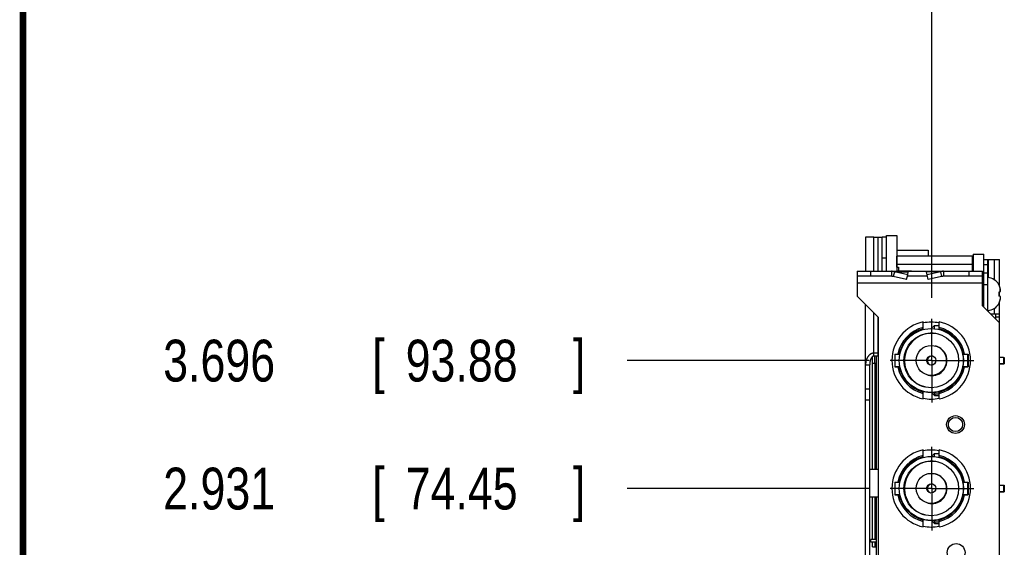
# Model space of a CAD drawing. Header units: inches. Extents: x 0.2 to 16.8, y 0.1 to 10.8.
# Tile 3 of 25: x 0.2 to 3.2, y 5.3 to 6.9. Entities that reach past the tile are written whole.
import ezdxf

# ---------------------------------------------------------------- set-up
doc = ezdxf.new("R2010")
doc.units = ezdxf.units.IN
doc.header["$LTSCALE"] = 0.935
doc.header["$MEASUREMENT"] = 0
doc.linetypes.add('CENTER', pattern=[0.6, 0.375, -0.075, 0.075, -0.075])
doc.layers.get('0').update_dxf_attribs({"linetype": 'CONTINUOUS'})
doc.layers.add('DEFAULT_1', color=7, linetype='CENTER')
doc.layers.add('DIMENSIONS', color=7, linetype='CONTINUOUS')
doc.styles.get("Standard").update_dxf_attribs({"font": 'txt', "width": 0.8})
doc.dimstyles.new('DIMSTYLE_1', dxfattribs={"dimtxt": 0.125, "dimasz": 0.18, "dimexe": 0.18, "dimexo": 0.0625, "dimgap": 0.09, "dimtad": 0, "dimtih": 1, "dimtoh": 1, "dimdec": 3, "dimlfac": 2, "dimzin": 4, "dimdsep": 46, "dimtxsty": 'STANDARD', "dimblk": '_FILLED', "dimblk1": '_FILLED', "dimblk2": '_FILLED', "dimcen": 0.09, "dimadec": 0, "dimazin": 0, "dimtp": 0.01, "dimtm": 0.01, "dimtfac": 1, "dimtdec": 3, "dimtofl": 0, "dimtmove": 0, "dimatfit": 3, "dimldrblk": '_FILLED', "dimfxl": 1, "dimtolj": 1, "dimtzin": 4, "dimarcsym": 0})

# ---------------------------------------------------------------- blocks, each defined once
blk = doc.blocks.new('*D4')
at = {"layer": 'DIMENSIONS', "color": 2, "linetype": 'CONTINUOUS'}
blk.add_line((2.78, 5.4509), (2.0566, 5.4509), dxfattribs=at)
at = {"layer": 'DIMENSIONS', "color": 2, "linetype": 'CONTINUOUS', "width": 0.8}
for s, p in [('2.931', (0.6691, 5.3884)), ('[', (1.2941, 5.3884)), ('74.45', (1.3941, 5.3884)), (']', (1.8941, 5.3884))]:
    blk.add_text(s, height=0.125, dxfattribs=at).set_placement(p)
blk = doc.blocks.new('_FILLED')
at = {"color": 0, "linetype": 'BYBLOCK'}
blk.add_solid([(0, 0), (-1, 0.174), (-1, -0.174)], dxfattribs=at)
blk = doc.blocks.new('*D5')
at = {"layer": 'DIMENSIONS', "color": 2, "linetype": 'CONTINUOUS'}
blk.add_line((2.78, 5.8334), (2.0566, 5.8334), dxfattribs=at)
at = {"layer": 'DIMENSIONS', "color": 2, "linetype": 'CONTINUOUS', "width": 0.8}
for s, p in [('3.696', (0.6691, 5.7709)), ('[', (1.2941, 5.7709)), ('93.88', (1.3941, 5.7709)), (']', (1.8941, 5.7709))]:
    blk.add_text(s, height=0.125, dxfattribs=at).set_placement(p)
blk = doc.blocks.new('*D10')
at = {"layer": 'DIMENSIONS', "color": 2, "linetype": 'CONTINUOUS'}
blk.add_line((2.9675, 6.0209), (2.9675, 6.8949), dxfattribs=at)
at = {"layer": 'DIMENSIONS', "color": 2, "linetype": 'CONTINUOUS', "width": 0.8}
for s, p in [(']', (3.03, 8.1824)), ('8.1', (3.03, 7.8824)), ('[', (3.03, 7.7824)), ('.319', (3.03, 7.2574)), ('3X ', (3.03, 6.9574))]:
    blk.add_text(s, height=0.125, rotation=90, dxfattribs=at).set_placement(p)

msp = doc.modelspace()

# ---------------------------------------------------------------- linework, layer by layer
at = {"color": 7, "linetype": 'CONTINUOUS'}
for p, q in [((2.76912, 6.20237), (2.76912, 6.10037)), ((2.76912, 6.20237), (2.77021, 6.20237)), ((2.79412, 6.20237), (2.80662, 6.20237)), ((2.81912, 6.10037), (2.81912, 6.20237)), ((2.83162, 6.20237), (2.81912, 6.20237)), ((2.83162, 6.10037), (2.83162, 6.20737)), ((2.83162, 6.20737), (2.86262, 6.20737)), ((2.86262, 6.20737), (2.86262, 6.10037)), ((2.86262, 6.16337), (2.95662, 6.16337)), ((2.95662, 6.16337), (2.95662, 6.14601)), ((2.86274, 6.14113), (2.86262, 6.14113)), ((2.86262, 6.13936), (2.86274, 6.13936)), ((2.86262, 6.1364), (2.86274, 6.1364)), ((2.86274, 6.12709), (2.86262, 6.12712)), ((2.86274, 6.11312), (2.86274, 6.14601)), ((3.08912, 6.14601), (2.86274, 6.14601)), ((3.08912, 6.10037), (3.08912, 6.14601)), ((3.09104, 6.15137), (3.09104, 6.10037)), ((3.09104, 6.15137), (3.12254, 6.15137)), ((3.12254, 5.99344), (3.12254, 6.15137)), ((3.12254, 6.13537), (3.16954, 6.13537)), ((3.13454, 5.98144), (3.13454, 6.13537)), ((3.16954, 6.0564), (3.16954, 6.13537)), ((2.74412, 6.10037), (2.74412, 6.02637)), ((2.74412, 6.10037), (3.11912, 6.10037)), ((2.84648, 6.10037), (2.84648, 6.08537)), ((2.85545, 6.09926), (2.85209, 6.08477)), ((2.8953, 6.09009), (2.85545, 6.09926)), ((2.86262, 6.11312), (2.86762, 6.11312)), ((2.86262, 6.10162), (2.90612, 6.10162)), ((3.08912, 6.12044), (2.86274, 6.12044)), ((2.86762, 6.11312), (2.86762, 6.10162)), ((2.8953, 6.09009), (2.89635, 6.09926)), ((2.90612, 6.10162), (2.90612, 6.10037)), ((2.95293, 6.09009), (2.95188, 6.09926)), ((2.99278, 6.09926), (2.95293, 6.09009)), ((2.99278, 6.09926), (2.99614, 6.08477)), ((3.00175, 6.10037), (3.00175, 6.08537)), ((3.11912, 5.99687), (3.11912, 6.10037)), ((2.84648, 6.08537), (2.74412, 6.08537)), ((2.89194, 6.07561), (2.85209, 6.08477)), ((2.89194, 6.07561), (2.8953, 6.09009)), ((2.95402, 6.08537), (2.89421, 6.08537)), ((2.95629, 6.07561), (2.95293, 6.09009)), ((2.99614, 6.08477), (2.95629, 6.07561)), ((3.11912, 6.08537), (3.00175, 6.08537)), ((3.1682, 6.03918), (3.17249, 6.03973)), ((3.16954, 6.02538), (3.16954, 6.03935)), ((2.80812, 5.96237), (2.74412, 6.02637)), ((3.11912, 6.02237), (3.12254, 6.02237)), ((3.17249, 6.02501), (3.1682, 6.02555)), ((3.16954, 5.84362), (3.16954, 6.00834)), ((2.76912, 4.39237), (2.76912, 6.00137)), ((3.11912, 5.99687), (3.16912, 5.94687)), ((2.80812, 4.31337), (2.80812, 5.96237)), ((2.94187, 5.92843), (2.94187, 5.94894)), ((2.98937, 5.92843), (2.98937, 5.94894)), ((3.14312, 5.97287), (3.16954, 5.97287)), ((3.15754, 5.97287), (3.15754, 5.95844)), ((3.16954, 5.96287), (3.15754, 5.96287)), ((2.93791, 5.92734), (2.93791, 5.92526)), ((2.96562, 5.92937), (2.97487, 5.93862)), ((2.97487, 5.92892), (2.97487, 5.93862)), ((2.97487, 5.93862), (2.98937, 5.93862)), ((3.16912, 5.94687), (3.16912, 4.01037)), ((2.90839, 5.91031), (2.90839, 5.9128)), ((2.78978, 5.50861), (2.78978, 5.84524)), ((2.80662, 5.85572), (2.79412, 5.85572)), ((2.80662, 5.84689), (2.79412, 5.84689)), ((2.79569, 5.84689), (2.79569, 5.82617)), ((2.80209, 5.50861), (2.80209, 5.84689)), ((2.85712, 5.85287), (2.85712, 5.81487)), ((2.85712, 5.85287), (2.87202, 5.85287)), ((2.87073, 5.85287), (2.87073, 5.85627)), ((3.06103, 5.85287), (3.07412, 5.85287)), ((3.07412, 5.85287), (3.07412, 5.81561)), ((3.07412, 5.85237), (3.07604, 5.85237)), ((3.07604, 5.85237), (3.07604, 5.81437)), ((3.16912, 5.84362), (3.18212, 5.84362)), ((3.18212, 5.84362), (3.18212, 5.8244)), ((3.18212, 5.84312), (3.18404, 5.84312)), ((3.18404, 5.84312), (3.18404, 5.82362)), ((2.76912, 5.82037), (2.78162, 5.82037)), ((2.78162, 4.74237), (2.78162, 5.82037)), ((2.78978, 5.82617), (2.80209, 5.82617)), ((2.79765, 5.50861), (2.79765, 5.82617)), ((2.85712, 5.81487), (2.85904, 5.81487)), ((2.85904, 5.81437), (2.85904, 5.81561)), ((2.85904, 5.81561), (2.87188, 5.81561)), ((2.85904, 5.81437), (2.87213, 5.81437)), ((2.87073, 5.81147), (2.87073, 5.81437)), ((3.06113, 5.81437), (3.07604, 5.81437)), ((3.06137, 5.81561), (3.07412, 5.81561)), ((3.16912, 5.8244), (3.18212, 5.8244)), ((3.16912, 5.82362), (3.18404, 5.82362)), ((3.16954, 5.46112), (3.16954, 5.82362)), ((2.90839, 5.75494), (2.90839, 5.75742)), ((2.93791, 5.74248), (2.93791, 5.74039)), ((2.94187, 5.71879), (2.94187, 5.73931)), ((2.96611, 5.73787), (2.97487, 5.72912)), ((2.97487, 5.72912), (2.97487, 5.73815)), ((2.97487, 5.72912), (2.9763, 5.72912)), ((2.9763, 5.72911), (2.97679, 5.72862)), ((2.97679, 5.72862), (2.97679, 5.73425)), ((2.97679, 5.73425), (2.98937, 5.73425)), ((2.97679, 5.72862), (2.98937, 5.72862)), ((2.98937, 5.71879), (2.98937, 5.73931)), ((3.16912, 5.69737), (3.16954, 5.69737)), ((2.94187, 5.54593), (2.94187, 5.56644)), ((2.98937, 5.54593), (2.98937, 5.56644)), ((3.16912, 5.58737), (3.16954, 5.58737)), ((2.93791, 5.54484), (2.93791, 5.54276)), ((2.96562, 5.54687), (2.97487, 5.55612)), ((2.97487, 5.54642), (2.97487, 5.55612)), ((2.97487, 5.55612), (2.98937, 5.55612)), ((2.78162, 5.50861), (2.80812, 5.50861)), ((2.90445, 5.5247), (2.90445, 5.52729)), ((2.91429, 5.5319), (2.91429, 5.53426)), ((2.88083, 5.49949), (2.88083, 5.4953)), ((2.85712, 5.47037), (2.85712, 5.43237)), ((2.85712, 5.47037), (2.87202, 5.47037)), ((3.06103, 5.47037), (3.07412, 5.47037)), ((3.07412, 5.47037), (3.07412, 5.43311)), ((3.07412, 5.46987), (3.07604, 5.46987)), ((3.07604, 5.46987), (3.07604, 5.43187)), ((3.16912, 5.46112), (3.18212, 5.46112)), ((3.18212, 5.46112), (3.18212, 5.4419)), ((3.18212, 5.46062), (3.18404, 5.46062)), ((3.18404, 5.46062), (3.18404, 5.44112)), ((2.78162, 5.42613), (2.80812, 5.42613)), ((2.78978, 5.29881), (2.78978, 5.42613)), ((2.79765, 5.29881), (2.79765, 5.42613)), ((2.80209, 4.94868), (2.80209, 5.42613)), ((2.85712, 5.43237), (2.85904, 5.43237)), ((2.85904, 5.43187), (2.85904, 5.43311)), ((2.85904, 5.43311), (2.87188, 5.43311)), ((2.85904, 5.43187), (2.87213, 5.43187)), ((3.06113, 5.43187), (3.07604, 5.43187)), ((3.06137, 5.43311), (3.07412, 5.43311)), ((3.16912, 5.4419), (3.18212, 5.4419)), ((3.16912, 5.44112), (3.18404, 5.44112)), ((3.16954, 5.07862), (3.16954, 5.44112)), ((2.88083, 5.40743), (2.88083, 5.40324)), ((2.90445, 5.37545), (2.90445, 5.37804)), ((2.91036, 5.37348), (2.91036, 5.37105)), ((2.92401, 5.3632), (2.92894, 5.3632)), ((2.93791, 5.35789), (2.93791, 5.35998)), ((2.94187, 5.33629), (2.94187, 5.35681)), ((2.96611, 5.35537), (2.97487, 5.34662)), ((2.97487, 5.34662), (2.97487, 5.35565)), ((2.97487, 5.34662), (2.9763, 5.34662)), ((2.9763, 5.34661), (2.97679, 5.34612)), ((2.97679, 5.34612), (2.97679, 5.35175)), ((2.97679, 5.35175), (2.98937, 5.35175)), ((2.97679, 5.34612), (2.98937, 5.34612)), ((2.98937, 5.33629), (2.98937, 5.35681)), ((3.16954, 5.31487), (3.16912, 5.31487)), ((2.78506, 5.29093), (2.78506, 5.29881)), ((2.80209, 5.29881), (2.78506, 5.29881)), ((2.80209, 5.29093), (2.78506, 5.29093)), ((2.78978, 5.27715), (2.78978, 5.29093)), ((2.78978, 5.27715), (2.80209, 5.27715)), ((2.79765, 5.27715), (2.79765, 5.29093))]:
    msp.add_line(p, q, dxfattribs=at)
at = {"color": 9, "linetype": 'CONTINUOUS'}
for p, q in [((2.79412, 6.10037), (2.79412, 6.20237)), ((2.80662, 6.10037), (2.80662, 6.20237)), ((2.83162, 6.13987), (2.81912, 6.13987)), ((3.13704, 6.08134), (3.13704, 6.13537)), ((3.15504, 6.07476), (3.15504, 6.13537)), ((2.78412, 6.10037), (2.78412, 6.08537)), ((2.85545, 6.09926), (2.89635, 6.09926)), ((2.99278, 6.09926), (2.95188, 6.09926)), ((3.07912, 6.08537), (3.07912, 6.10037)), ((3.12254, 6.12072), (3.13454, 6.12072)), ((3.13454, 6.09501), (3.12254, 6.09501)), ((3.11912, 6.06537), (2.74412, 6.06537)), ((3.13454, 6.05966), (3.12254, 6.05966)), ((3.1718, 6.03964), (3.1718, 6.04913)), ((3.1718, 6.0251), (3.1718, 6.0156)), ((3.12254, 5.99887), (3.11912, 5.99887)), ((3.13704, 5.97894), (3.13704, 5.9834)), ((3.15504, 5.97287), (3.15504, 5.98998)), ((2.79412, 5.84689), (2.79412, 5.97637)), ((2.80662, 5.84689), (2.80662, 5.96387)), ((2.76912, 5.74932), (2.78162, 5.74932)), ((2.76912, 5.71648), (2.78162, 5.71648))]:
    msp.add_line(p, q, dxfattribs=at)
at = {"color": 7, "linetype": 'CONTINUOUS', "const_width": 0.02}
msp.add_lwpolyline([(0.25, 10.75859), (0.25, 0.25859)], dxfattribs=at)
at = {"color": 7, "linetype": 'CONTINUOUS'}
for centre, radius in [((2.96562, 5.83387), 0.0955), ((2.96562, 5.83387), 0.08175), ((2.96562, 5.83387), 0.045), ((2.96562, 5.83387), 0.01375), ((3.03812, 5.64237), 0.0265), ((3.03812, 5.64237), 0.02125), ((2.96562, 5.45137), 0.0955), ((2.96562, 5.45137), 0.08175), ((2.96562, 5.45137), 0.045), ((2.96562, 5.45137), 0.01375), ((3.04004, 5.25987), 0.0265)]:
    msp.add_circle(centre, radius, dxfattribs=at)
for centre, radius, start, end in [((3.13262, 6.04129), 0.04029, 27.95496, 87.26108), ((3.13262, 6.02344), 0.04029, 272.73892, 332.04504), ((2.96562, 5.83387), 0.1175, 101.66141, 258.33859), ((2.96549, 5.83337), 0.115, 78.01925, 101.85646), ((2.96562, 5.83387), 0.1175, 281.66141, 78.33859), ((2.96562, 5.83387), 0.10143, 103.54183, 169.20316), ((2.96562, 5.83387), 0.0975, 104.09851, 168.76229), ((2.96754, 5.83337), 0.0955, 254.84446, 76.03784), ((2.96562, 5.83387), 0.10143, 10.79684, 76.45817), ((2.96562, 5.83387), 0.0975, 11.23771, 75.90149), ((2.96754, 5.83337), 0.08175, 76.15418, 254.6259), ((2.96754, 5.83337), 0.045, 254.17477, 76.70753), ((2.96754, 5.83337), 0.01375, 79.60944, 251.2729), ((2.96562, 5.83387), 0.10143, 191.085, 256.45817), ((2.96562, 5.83387), 0.0975, 191.53716, 255.90149), ((2.96562, 5.83387), 0.0975, 284.09851, 348.46131), ((2.96562, 5.83387), 0.10143, 283.54183, 348.915), ((2.96549, 5.83337), 0.115, 258.14354, 281.98075), ((2.96562, 5.45137), 0.1175, 101.66141, 258.33859), ((2.96549, 5.45087), 0.115, 78.01925, 101.85646), ((2.96562, 5.45137), 0.1175, 281.66141, 78.33859), ((2.96562, 5.45137), 0.10143, 103.54183, 169.20316), ((2.96562, 5.45137), 0.0975, 104.09851, 168.76229), ((2.96754, 5.45087), 0.0955, 254.84446, 76.03784), ((2.96562, 5.45137), 0.10143, 10.79684, 76.45817), ((2.96562, 5.45137), 0.0975, 11.23771, 75.90149), ((2.96754, 5.45087), 0.08175, 76.15418, 254.6259), ((2.96754, 5.45087), 0.045, 254.17477, 76.70753), ((2.96754, 5.45087), 0.01375, 79.60944, 251.2729), ((2.96562, 5.45137), 0.10143, 191.085, 256.45817), ((2.96562, 5.45137), 0.0975, 191.53716, 255.90149), ((2.96562, 5.45137), 0.0975, 284.09851, 348.46131), ((2.96562, 5.45137), 0.10143, 283.54183, 348.915), ((2.96549, 5.45087), 0.115, 258.14354, 281.98075)]:
    msp.add_arc(centre, radius, start, end, dxfattribs=at)
for points, knots in [([(2.76919, 6.20235), (2.76917, 6.20235), (2.76915, 6.20235), (2.76912, 6.20236), (2.76912, 6.20237)], [0, 0, 0, 0, 0.6751262, 1, 1, 1, 1]), ([(2.78162, 6.20237), (2.78154, 6.20237), (2.78125, 6.20237), (2.78073, 6.20237), (2.78007, 6.20237), (2.77942, 6.20237), (2.77877, 6.20237), (2.77813, 6.20237), (2.77749, 6.20237), (2.77687, 6.20237), (2.77626, 6.20237), (2.77566, 6.20237), (2.77508, 6.20237), (2.77451, 6.20237), (2.77396, 6.20237), (2.77343, 6.20237), (2.77293, 6.20237), (2.77244, 6.20237), (2.77198, 6.20237), (2.77155, 6.20237), (2.77115, 6.20237), (2.77078, 6.20237), (2.77044, 6.20237), (2.77014, 6.20237), (2.76987, 6.20236), (2.76965, 6.20236), (2.76946, 6.20235), (2.76932, 6.20235), (2.76923, 6.20235), (2.76919, 6.20235), (2.76919, 6.20235)], [0, 0, 0, 0, 0.017799, 0.0711968, 0.1243644, 0.1771298, 0.2293977, 0.2810639, 0.3320054, 0.3821124, 0.4313172, 0.4794744, 0.5264287, 0.5720484, 0.6162339, 0.6588267, 0.6996683, 0.7386429, 0.775603, 0.8103844, 0.842833, 0.8727797, 0.9000111, 0.9243454, 0.9456638, 0.9638641, 0.9788552, 0.9905713, 0.9989751, 1, 1, 1, 1]), ([(2.79412, 6.20237), (2.7939, 6.20237), (2.79346, 6.20237), (2.79281, 6.20237), (2.79215, 6.20236), (2.79149, 6.20236), (2.79082, 6.20237), (2.79015, 6.20237), (2.78948, 6.20237), (2.78881, 6.20237), (2.78813, 6.20237), (2.78745, 6.20237), (2.78678, 6.20237), (2.7861, 6.20237), (2.78542, 6.20237), (2.78474, 6.20237), (2.78407, 6.20237), (2.7834, 6.20237), (2.78273, 6.20237), (2.78213, 6.20237), (2.78176, 6.20237), (2.78162, 6.20237)], [0, 0, 0, 0, 0.052089, 0.1044809, 0.157139, 0.2100745, 0.2633118, 0.3168082, 0.370562, 0.4245498, 0.4786806, 0.5329245, 0.5872248, 0.6414795, 0.6956607, 0.7497402, 0.8036543, 0.8574159, 0.9110174, 0.9644342, 1, 1, 1, 1]), ([(2.80662, 6.20237), (2.80675, 6.20237), (2.80702, 6.20237), (2.80742, 6.20237), (2.80782, 6.20237), (2.80822, 6.20237), (2.80863, 6.20237), (2.80903, 6.20237), (2.80944, 6.20237), (2.80984, 6.20237), (2.81025, 6.20237), (2.81065, 6.20237), (2.81106, 6.20237), (2.81147, 6.20237), (2.81187, 6.20237), (2.81228, 6.20237), (2.81269, 6.20237), (2.81309, 6.20237), (2.81349, 6.20237), (2.81388, 6.20237), (2.81427, 6.20237), (2.81466, 6.20237), (2.81503, 6.20237), (2.8154, 6.20237), (2.81577, 6.20237), (2.81612, 6.20237), (2.81646, 6.20237), (2.81678, 6.20237), (2.8171, 6.20237), (2.81739, 6.20237), (2.81767, 6.20237), (2.81793, 6.20236), (2.81817, 6.20237), (2.81838, 6.20237), (2.81857, 6.20237), (2.81873, 6.20238), (2.81887, 6.20238), (2.81897, 6.20238), (2.81904, 6.20238), (2.81906, 6.20238), (2.81907, 6.20238)], [0, 0, 0, 0, 0.0321854, 0.0644488, 0.096754, 0.1291023, 0.1615184, 0.1939625, 0.2264256, 0.2589507, 0.2915219, 0.3241497, 0.3568523, 0.3895824, 0.4223095, 0.4549901, 0.4875094, 0.5198004, 0.5518243, 0.5835112, 0.614841, 0.6457445, 0.6761274, 0.7058912, 0.7349809, 0.7632751, 0.7906323, 0.8169324, 0.8420826, 0.8659471, 0.8883886, 0.9092762, 0.9284169, 0.9456267, 0.9607717, 0.9737557, 0.9844835, 0.9928841, 0.998918, 1, 1, 1, 1]), ([(2.81907, 6.20238), (2.81908, 6.20238), (2.81909, 6.20238), (2.81912, 6.20237), (2.81912, 6.20237)], [0, 0, 0, 0, 0.6399771, 1, 1, 1, 1]), ([(2.85545, 6.09926), (2.85509, 6.09935), (2.85435, 6.09953), (2.85324, 6.09975), (2.85212, 6.09994), (2.851, 6.1001), (2.84987, 6.10022), (2.84875, 6.1003), (2.84762, 6.10036), (2.84686, 6.10037), (2.84648, 6.10037)], [0, 0, 0, 0, 0.1251469, 0.2502542, 0.3752795, 0.500284, 0.6252525, 0.7501701, 0.8750994, 1, 1, 1, 1]), ([(2.89635, 6.09926), (2.89625, 6.09936), (2.89606, 6.09955), (2.89575, 6.0998), (2.89543, 6.10001), (2.89511, 6.10017), (2.89478, 6.10028), (2.89445, 6.10035), (2.89423, 6.10037), (2.89412, 6.10037)], [0, 0, 0, 0, 0.1634446, 0.3179887, 0.4646446, 0.6046686, 0.7394577, 0.8706531, 1, 1, 1, 1]), ([(2.95188, 6.09926), (2.95198, 6.09936), (2.95217, 6.09955), (2.95248, 6.0998), (2.9528, 6.10001), (2.95312, 6.10017), (2.95345, 6.10028), (2.95378, 6.10035), (2.95401, 6.10037), (2.95412, 6.10037)], [0, 0, 0, 0, 0.1634446, 0.3179887, 0.4646446, 0.6046686, 0.7394577, 0.8706531, 1, 1, 1, 1]), ([(3.00175, 6.10037), (3.00137, 6.10037), (3.00062, 6.10036), (2.99948, 6.1003), (2.99836, 6.10022), (2.99723, 6.1001), (2.99611, 6.09994), (2.99499, 6.09975), (2.99388, 6.09953), (2.99315, 6.09935), (2.99278, 6.09926)], [0, 0, 0, 0, 0.1249006, 0.2498299, 0.3747475, 0.499716, 0.6247205, 0.7497458, 0.8748531, 1, 1, 1, 1]), ([(2.85209, 6.08477), (2.85183, 6.08483), (2.8513, 6.08493), (2.8505, 6.08507), (2.84971, 6.08518), (2.8489, 6.08526), (2.8481, 6.08532), (2.84729, 6.08536), (2.84675, 6.08537), (2.84648, 6.08537)], [0, 0, 0, 0, 0.1427313, 0.2855318, 0.4283593, 0.5712481, 0.7141403, 0.857071, 1, 1, 1, 1]), ([(3.00175, 6.08537), (3.00148, 6.08537), (3.00094, 6.08536), (3.00013, 6.08532), (2.99933, 6.08526), (2.99853, 6.08518), (2.99773, 6.08507), (2.99693, 6.08493), (2.9964, 6.08483), (2.99614, 6.08477)], [0, 0, 0, 0, 0.142929, 0.2858597, 0.4287519, 0.5716407, 0.7144682, 0.8572687, 1, 1, 1, 1]), ([(3.1682, 6.05933), (3.1682, 6.05941), (3.1682, 6.05956), (3.1682, 6.05976), (3.1682, 6.05992), (3.1682, 6.06005), (3.1682, 6.06011), (3.1682, 6.06017), (3.1682, 6.06017)], [0, 0, 0, 0, 0.2846769, 0.5225337, 0.7132494, 0.8565149, 0.9521528, 1, 1, 1, 1]), ([(3.1718, 6.04913), (3.17174, 6.04942), (3.17161, 6.05002), (3.17137, 6.05095), (3.1711, 6.05196), (3.17077, 6.05306), (3.17037, 6.05426), (3.16991, 6.05552), (3.16939, 6.05681), (3.16882, 6.05808), (3.16841, 6.05892), (3.1682, 6.05933)], [0, 0, 0, 0, 0.0820533, 0.1697493, 0.2654253, 0.3713732, 0.4880512, 0.6129722, 0.7426446, 0.8730061, 1, 1, 1, 1]), ([(3.1682, 6.03237), (3.1682, 6.0327), (3.1682, 6.03335), (3.1682, 6.03433), (3.1682, 6.03531), (3.1682, 6.03629), (3.1682, 6.03726), (3.1682, 6.03822), (3.1682, 6.03887), (3.1682, 6.03918)], [0, 0, 0, 0, 0.1442999, 0.2884128, 0.4321765, 0.575385, 0.7178871, 0.8594785, 1, 1, 1, 1]), ([(3.17249, 6.04555), (3.17246, 6.04576), (3.17238, 6.04619), (3.17226, 6.04686), (3.17213, 6.04757), (3.17197, 6.04833), (3.17186, 6.04886), (3.1718, 6.04913)], [0, 0, 0, 0, 0.1743847, 0.3595031, 0.5574304, 0.7702379, 1, 1, 1, 1]), ([(3.1728, 6.04188), (3.17279, 6.04205), (3.17277, 6.0424), (3.17274, 6.04293), (3.1727, 6.04345), (3.17265, 6.04397), (3.17261, 6.0445), (3.17255, 6.04502), (3.17251, 6.04538), (3.17249, 6.04555)], [0, 0, 0, 0, 0.1426628, 0.2848784, 0.4269197, 0.5690641, 0.7116687, 0.8551667, 1, 1, 1, 1]), ([(3.17249, 6.03973), (3.17251, 6.03983), (3.17255, 6.04004), (3.17261, 6.04035), (3.17265, 6.04065), (3.1727, 6.04096), (3.17274, 6.04127), (3.17277, 6.04157), (3.17279, 6.04177), (3.1728, 6.04188)], [0, 0, 0, 0, 0.1460938, 0.2903853, 0.4333492, 0.5754462, 0.717057, 0.8584782, 1, 1, 1, 1]), ([(3.1682, 6.02555), (3.1682, 6.02587), (3.1682, 6.02651), (3.1682, 6.02748), (3.1682, 6.02845), (3.1682, 6.02942), (3.1682, 6.0304), (3.1682, 6.03139), (3.1682, 6.03204), (3.1682, 6.03237)], [0, 0, 0, 0, 0.1405215, 0.2821129, 0.424615, 0.5678235, 0.7115872, 0.8557001, 1, 1, 1, 1]), ([(3.1682, 6.00541), (3.16841, 6.00581), (3.1688, 6.00662), (3.16936, 6.00787), (3.16987, 6.00914), (3.17034, 6.01039), (3.17074, 6.01159), (3.17108, 6.01272), (3.17137, 6.01375), (3.1716, 6.0147), (3.17174, 6.01531), (3.1718, 6.0156)], [0, 0, 0, 0, 0.1240764, 0.2509948, 0.3779765, 0.5022199, 0.6204865, 0.7290154, 0.8272534, 0.9169695, 1, 1, 1, 1]), ([(3.1718, 6.0156), (3.17186, 6.01588), (3.17197, 6.01641), (3.17213, 6.01717), (3.17226, 6.01788), (3.17238, 6.01855), (3.17246, 6.01898), (3.17249, 6.01919)], [0, 0, 0, 0, 0.2307142, 0.4439327, 0.6417951, 0.8264373, 1, 1, 1, 1]), ([(3.1728, 6.02286), (3.17279, 6.02296), (3.17277, 6.02317), (3.17274, 6.02347), (3.1727, 6.02378), (3.17265, 6.02408), (3.17261, 6.02439), (3.17255, 6.0247), (3.17251, 6.02491), (3.17249, 6.02501)], [0, 0, 0, 0, 0.1415252, 0.2829488, 0.424561, 0.5666587, 0.7096215, 0.8539103, 1, 1, 1, 1]), ([(3.17249, 6.01919), (3.17251, 6.01936), (3.17255, 6.01971), (3.17261, 6.02024), (3.17265, 6.02077), (3.1727, 6.02129), (3.17274, 6.02181), (3.17277, 6.02234), (3.17279, 6.02269), (3.1728, 6.02286)], [0, 0, 0, 0, 0.1448368, 0.2883373, 0.4309428, 0.5730867, 0.7151268, 0.8573402, 1, 1, 1, 1]), ([(3.1682, 6.00541), (3.1682, 6.00533), (3.1682, 6.00518), (3.1682, 6.00498), (3.1682, 6.00482), (3.1682, 6.00469), (3.1682, 6.00463), (3.1682, 6.00456), (3.1682, 6.00456)], [0, 0, 0, 0, 0.2846769, 0.5225337, 0.7132494, 0.8565149, 0.9521528, 1, 1, 1, 1]), ([(2.79412, 5.85572), (2.7939, 5.85572), (2.79346, 5.85572), (2.79281, 5.85568), (2.79215, 5.85562), (2.79149, 5.85554), (2.79082, 5.85542), (2.79015, 5.85528), (2.78948, 5.85512), (2.7888, 5.85492), (2.78813, 5.8547), (2.78745, 5.85445), (2.78677, 5.85417), (2.78609, 5.85386), (2.78541, 5.85352), (2.78474, 5.85315), (2.78406, 5.85275), (2.78339, 5.85231), (2.78272, 5.85184), (2.78205, 5.85134), (2.78139, 5.8508), (2.78072, 5.85023), (2.78006, 5.84961), (2.7794, 5.84896), (2.77875, 5.84827), (2.77811, 5.84754), (2.77748, 5.84677), (2.77686, 5.84596), (2.77624, 5.8451), (2.77565, 5.84421), (2.77506, 5.84327), (2.7745, 5.84229), (2.77395, 5.84127), (2.77342, 5.84021), (2.77291, 5.83911), (2.77243, 5.83796), (2.77197, 5.83678), (2.77153, 5.83556), (2.77113, 5.83429), (2.77076, 5.833), (2.77042, 5.83167), (2.77012, 5.83032), (2.76985, 5.82895), (2.76963, 5.82755), (2.76944, 5.82614), (2.7693, 5.82472), (2.76919, 5.82328), (2.76913, 5.82183), (2.76912, 5.82086), (2.76912, 5.82037)], [0, 0, 0, 0, 0.0136371, 0.0273717, 0.0412144, 0.0551892, 0.0693236, 0.0836285, 0.0981261, 0.1128337, 0.1277505, 0.1428933, 0.1582722, 0.1738855, 0.1897526, 0.2058944, 0.2223219, 0.2390711, 0.2561742, 0.2736604, 0.2915791, 0.3099676, 0.3288512, 0.348217, 0.3680796, 0.3884519, 0.4093406, 0.4307582, 0.4527379, 0.4752809, 0.4983827, 0.5220496, 0.5463064, 0.5711486, 0.596569, 0.6225859, 0.649195, 0.6763773, 0.7041173, 0.7323815, 0.7610758, 0.7901017, 0.8194112, 0.8489821, 0.8787842, 0.9087954, 0.9390203, 0.969432, 1, 1, 1, 1]), ([(2.79412, 5.84689), (2.79403, 5.84689), (2.79384, 5.84688), (2.79357, 5.84687), (2.7933, 5.84683), (2.79302, 5.84679), (2.79274, 5.84673), (2.79245, 5.84665), (2.79216, 5.84656), (2.79186, 5.84645), (2.79156, 5.84633), (2.79125, 5.84618), (2.79094, 5.84602), (2.79062, 5.84583), (2.79029, 5.84562), (2.78996, 5.84538), (2.78962, 5.84512), (2.78928, 5.84482), (2.78893, 5.8445), (2.78857, 5.84414), (2.78821, 5.84374), (2.78784, 5.84331), (2.78747, 5.84283), (2.78709, 5.8423), (2.7867, 5.84172), (2.78631, 5.84108), (2.78591, 5.84039), (2.78552, 5.83963), (2.78513, 5.83881), (2.78474, 5.83792), (2.78436, 5.83696), (2.78399, 5.83593), (2.78363, 5.83483), (2.78329, 5.83364), (2.78297, 5.83239), (2.78267, 5.83106), (2.7824, 5.82966), (2.78217, 5.8282), (2.78197, 5.82669), (2.78181, 5.82515), (2.7817, 5.82358), (2.78163, 5.82198), (2.78162, 5.82091), (2.78162, 5.82037)], [0, 0, 0, 0, 0.0085348, 0.0171554, 0.0258942, 0.0347826, 0.0438791, 0.0532289, 0.0628632, 0.0728212, 0.0831616, 0.0939177, 0.1051264, 0.1168483, 0.1291209, 0.1419775, 0.1554954, 0.1697518, 0.1848184, 0.2007804, 0.2176946, 0.2356629, 0.2548331, 0.275344, 0.297332, 0.3209265, 0.3461756, 0.3731154, 0.4018371, 0.4324381, 0.4650098, 0.4996445, 0.5363667, 0.5752028, 0.6161877, 0.6593287, 0.7045181, 0.7513229, 0.7993212, 0.8483184, 0.898174, 0.9487794, 1, 1, 1, 1]), ([(2.80662, 5.85572), (2.80675, 5.85572), (2.80702, 5.85573), (2.80742, 5.85576), (2.80779, 5.8558), (2.80802, 5.85583), (2.80812, 5.85585)], [0, 0, 0, 0, 0.2659691, 0.5331262, 0.8017373, 1, 1, 1, 1]), ([(2.80662, 5.84689), (2.80688, 5.84689), (2.80738, 5.84689), (2.80788, 5.84692), (2.80812, 5.84693)], [0, 0, 0, 0, 0.5287569, 1, 1, 1, 1]), ([(2.97679, 5.73425), (2.97678, 5.73396), (2.97675, 5.73342), (2.97671, 5.73265), (2.97666, 5.73195), (2.97662, 5.73133), (2.97658, 5.73079), (2.97654, 5.73032), (2.97649, 5.72993), (2.97645, 5.72962), (2.97641, 5.72938), (2.97637, 5.72924), (2.97635, 5.72913), (2.97631, 5.72912), (2.9763, 5.72912)], [0, 0, 0, 0, 0.1642851, 0.3140395, 0.4491552, 0.5695372, 0.6751037, 0.7657882, 0.8415431, 0.9023468, 0.9482229, 0.9793063, 0.9961938, 1, 1, 1, 1]), ([(2.97679, 5.35175), (2.97678, 5.35146), (2.97675, 5.35092), (2.97671, 5.35015), (2.97666, 5.34945), (2.97662, 5.34883), (2.97658, 5.34829), (2.97654, 5.34782), (2.97649, 5.34743), (2.97645, 5.34712), (2.97641, 5.34688), (2.97637, 5.34674), (2.97635, 5.34663), (2.97631, 5.34662), (2.9763, 5.34662)], [0, 0, 0, 0, 0.1642851, 0.3140395, 0.4491552, 0.5695372, 0.6751037, 0.7657882, 0.8415431, 0.9023468, 0.9482229, 0.9793063, 0.9961938, 1, 1, 1, 1]), ([(3.16912, 5.31479), (3.16913, 5.31479), (3.16919, 5.3148), (3.16928, 5.31481), (3.16939, 5.31482), (3.16947, 5.31484), (3.16951, 5.31485), (3.16954, 5.31486), (3.16954, 5.31487)], [0, 0, 0, 0, 0.0918568, 0.4098534, 0.6586462, 0.8385541, 0.9502441, 1, 1, 1, 1])]:
    msp.add_open_spline(points, degree=3, knots=knots, dxfattribs=at)
msp.add_open_spline([(2.86262, 6.11714), (2.86266, 6.11715), (2.8627, 6.11716), (2.86274, 6.11717)], degree=3, dxfattribs=at)
at = {"layer": 'DEFAULT_1', "color": 7, "linetype": 'CENTER'}
for p, q in [((2.96754, 5.83337), (2.96754, 5.95842)), ((2.96754, 5.83337), (2.84249, 5.83337)), ((2.96754, 5.83337), (2.96754, 5.70832)), ((2.96754, 5.83337), (3.09259, 5.83337)), ((2.96754, 5.45087), (2.96754, 5.57592)), ((2.96754, 5.45087), (2.84249, 5.45087)), ((2.96754, 5.45087), (2.96754, 5.32582)), ((2.96754, 5.45087), (3.09259, 5.45087))]:
    msp.add_line(p, q, dxfattribs=at)

# ---------------------------------------------------------------- dimensions: what is measured, and where the dimension line sits
at = {"layer": 'DIMENSIONS', "color": 2, "linetype": 'CONTINUOUS'}
dim = msp.add_ordinate_dim(feature_location=(2.96754, 6.02092), offset=(0, 0.87395), dtype=1, origin=(2.80812, 4.09737), text='3X <>', dimstyle='DIMSTYLE_1', dxfattribs=at)
dim.commit()
dim.dimension.update_dxf_attribs({"geometry": '*D10', "text_midpoint": (2.96754, 7.61987)})
for feature_location, picture, middle in [((2.77999, 5.83337), '*D5', (1.33162, 5.83337)), ((2.77999, 5.45087), '*D4', (1.33162, 5.45087))]:
    dim = msp.add_ordinate_dim(feature_location=feature_location, offset=(-0.72338, 0), dtype=0, origin=(2.83312, 3.98537), dimstyle='DIMSTYLE_1', dxfattribs=at)
    dim.commit()
    dim.dimension.update_dxf_attribs({"geometry": picture, "text_midpoint": middle})

doc.saveas('drawing.dxf')
